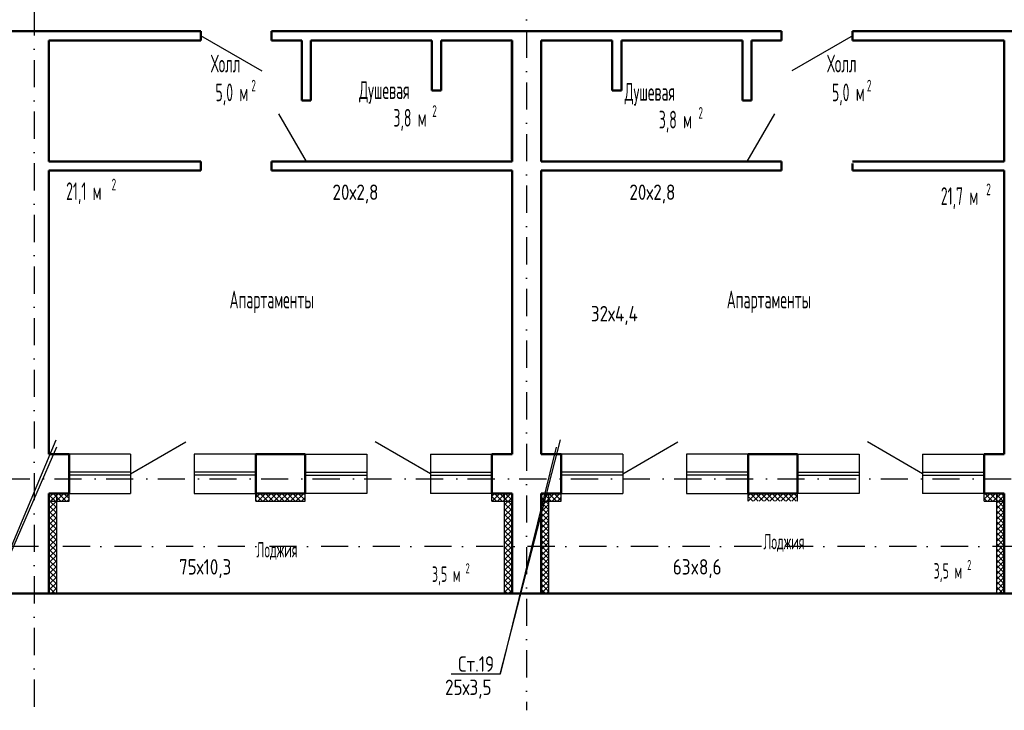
# Model space of a CAD drawing. Extents: x -1560602 to 321118, y -2308202 to -430103.
# Tile 67 of 104: x -1528909 to -1516129, y -2121202 to -2112234. Entities that reach past the tile are written whole.
import ezdxf
from ezdxf.enums import TextEntityAlignment as Align

# ---------------------------------------------------------------- set-up
doc = ezdxf.new("R2010")
doc.units = 0
doc.header["$MEASUREMENT"] = 0
doc.linetypes.add('Dot & Dashed', pattern=[670.277762, 352.777767, -176.388884, 0, -141.111112])
doc.linetypes.add('Штрихпунктирная', pattern=[0.670278, 0.352778, -0.176389, 0, -0.141111])
doc.layers.get('0').update_dxf_attribs({"color": 255, "linetype": 'CONTINUOUS'})
for name, color, linetype in [('Оси', 253, 'Dot & Dashed'), ('отделка', 240, 'CONTINUOUS'), ('Текст', 7, 'CONTINUOUS'), ('Утеплитель', 6, 'CONTINUOUS')]:
    doc.layers.add(name, color=color, linetype=linetype)
doc.layers.add('стены', color=5, linetype='CONTINUOUS', lineweight=50)
doc.styles.get("Standard").update_dxf_attribs({"font": 'spds.shx', "width": 0.7, "height": 250})

msp = doc.modelspace()

# ---------------------------------------------------------------- linework, layer by layer
at = {"color": 0}
for p, q in [((-1529714.8, -2120734.2, 0), (-1528437.8, -2117691.4, 0)), ((-1522675, -2120734.2, 0), (-1521890.7, -2117689.3, 0)), ((-1528430.7, -2117786, 0), (-1529714.8, -2120734.2, 0)), ((-1521946.2, -2117783.2, 0), (-1522675, -2120734.2, 0)), ((-1522675, -2120734.2, 0), (-1523309, -2120734.2, 0))]:
    msp.add_line(p, q, dxfattribs=at)
at = {"layer": 'Оси', "color": 0, "linetype": 'Штрихпунктирная', "lineweight": -3, "ltscale": 1000}
for p, q in [((-1522329.3, -2106344.8), (-1522329.3, -2121201.6)), ((-1528719.3, -2107394.8), (-1528719.3, -2121201.6)), ((-1556614.6, -2118194.8), (-1502159.3, -2118194.8)), ((-1497159.3, -2119074.8), (-1556614.5, -2119074.8))]:
    msp.add_line(p, q, dxfattribs=at)
at = {"layer": 'отделка', "color": 0, "ltscale": 100}
for p, q in [((-1525762.6, -2112904.5), (-1526559.3, -2112444.5)), ((-1518090.7, -2112439.5), (-1518887.4, -2112899.5)), ((-1525549.7, -2113456.9), (-1525189.3, -2114074.5)), ((-1519110.5, -2113456.9), (-1519470.9, -2114074.5)), ((-1527469.3, -2118129.8), (-1526754.8, -2117717.3)), ((-1523579.3, -2118129.8), (-1524293.8, -2117717.3)), ((-1521079.3, -2118129.8), (-1520364.8, -2117717.3)), ((-1517189.3, -2118129.8), (-1517903.8, -2117717.3)), ((-1527469.3, -2117874.8), (-1528269.3, -2117874.8)), ((-1527469.3, -2117874.8), (-1527469.3, -2118384.8)), ((-1526644.3, -2117874.8), (-1526644.3, -2118384.8)), ((-1525844.3, -2117874.8), (-1526644.3, -2117874.8)), ((-1525204.3, -2117874.8), (-1524404.3, -2117874.8)), ((-1524404.3, -2117874.8), (-1524404.3, -2118384.8)), ((-1523579.3, -2117874.8), (-1523579.3, -2118384.8)), ((-1523579.3, -2117874.8), (-1522779.3, -2117874.8)), ((-1521079.3, -2117874.8), (-1521879.3, -2117874.8)), ((-1521079.3, -2117874.8), (-1521079.3, -2118384.8)), ((-1520254.3, -2117874.8), (-1520254.3, -2118384.8)), ((-1519454.3, -2117874.8), (-1520254.3, -2117874.8)), ((-1518814.3, -2117874.8), (-1518014.3, -2117874.8)), ((-1518014.3, -2117874.8), (-1518014.3, -2118384.8)), ((-1517189.3, -2117874.8), (-1517189.3, -2118384.8)), ((-1517189.3, -2117874.8), (-1516389.3, -2117874.8)), ((-1527469.3, -2118109.8), (-1528269.3, -2118109.8)), ((-1527469.3, -2118149.8), (-1528269.3, -2118149.8)), ((-1525844.3, -2118109.8), (-1526644.3, -2118109.8)), ((-1525844.3, -2118149.8), (-1526644.3, -2118149.8)), ((-1525204.3, -2118109.8), (-1524404.3, -2118109.8)), ((-1525204.3, -2118149.8), (-1524404.3, -2118149.8)), ((-1523579.3, -2118109.8), (-1522779.3, -2118109.8)), ((-1523579.3, -2118149.8), (-1522779.3, -2118149.8)), ((-1521079.3, -2118109.8), (-1521879.3, -2118109.8)), ((-1521079.3, -2118149.8), (-1521879.3, -2118149.8)), ((-1519454.3, -2118109.8), (-1520254.3, -2118109.8)), ((-1519454.3, -2118149.8), (-1520254.3, -2118149.8)), ((-1518814.3, -2118109.8), (-1518014.3, -2118109.8)), ((-1518814.3, -2118149.8), (-1518014.3, -2118149.8)), ((-1517189.3, -2118109.8), (-1516389.3, -2118109.8)), ((-1517189.3, -2118149.8), (-1516389.3, -2118149.8)), ((-1528269.3, -2118384.8), (-1527469.3, -2118384.8)), ((-1526644.3, -2118384.8), (-1525844.3, -2118384.8)), ((-1524404.3, -2118384.8), (-1525204.3, -2118384.8)), ((-1522779.3, -2118384.8), (-1523579.3, -2118384.8)), ((-1521879.3, -2118384.8), (-1521079.3, -2118384.8)), ((-1520254.3, -2118384.8), (-1519454.3, -2118384.8)), ((-1518014.3, -2118384.8), (-1518814.3, -2118384.8)), ((-1516389.3, -2118384.8), (-1517189.3, -2118384.8))]:
    msp.add_line(p, q, dxfattribs=at)
at = {"layer": 'стены', "color": 0, "linetype": 'Continuous'}
for p, q in [((-1528529.3, -2112384.5), (-1530879.3, -2112384.5)), ((-1526559.3, -2112384.5), (-1528529.3, -2112384.5)), ((-1522139.3, -2112384.5), (-1525639.3, -2112384.5)), ((-1519019.3, -2112384.5), (-1522139.3, -2112384.5)), ((-1516129.3, -2112384.5), (-1518099.3, -2112384.5)), ((-1513779.3, -2112384.5), (-1516129.3, -2112384.5)), ((-1528529.3, -2114074.5), (-1528529.3, -2112504.5)), ((-1528529.3, -2112504.5), (-1526559.3, -2112504.5)), ((-1525639.3, -2112504.5), (-1525249.3, -2112504.5)), ((-1525249.3, -2112504.5), (-1525249.3, -2113284.5)), ((-1525129.3, -2113284.5), (-1525129.3, -2112504.5)), ((-1525129.3, -2112504.5), (-1523559.3, -2112504.5)), ((-1523559.3, -2112504.5), (-1523559.3, -2113154.5)), ((-1523439.3, -2113154.5), (-1523439.3, -2112504.5)), ((-1523439.3, -2112504.5), (-1522519.3, -2112504.5)), ((-1523416.4, -2112504.5), (-1522542.4, -2112504.5)), ((-1522519.4, -2114051.5), (-1522519.4, -2112527.5)), ((-1522519.3, -2112504.5), (-1522519.3, -2114074.5)), ((-1522139.3, -2114074.5), (-1522139.3, -2112504.5)), ((-1522139.3, -2112504.5), (-1521219.3, -2112504.5)), ((-1522139.3, -2114051.5), (-1522139.3, -2112527.5)), ((-1521242.3, -2112504.5), (-1522116.3, -2112504.5)), ((-1521219.3, -2112504.5), (-1521219.3, -2113154.5)), ((-1521099.3, -2113154.5), (-1521099.3, -2112504.5)), ((-1521099.3, -2112504.5), (-1519529.3, -2112504.5)), ((-1519529.3, -2112504.5), (-1519529.3, -2113284.5)), ((-1519409.3, -2113284.5), (-1519409.3, -2112504.5)), ((-1519409.3, -2112504.5), (-1519019.3, -2112504.5)), ((-1518099.3, -2112504.5), (-1516129.3, -2112504.5)), ((-1516129.3, -2112504.5), (-1516129.3, -2114074.5)), ((-1523559.3, -2113154.5), (-1523439.3, -2113154.5)), ((-1521219.3, -2113154.5), (-1521099.3, -2113154.5)), ((-1526559.3, -2114074.5), (-1528529.3, -2114074.5)), ((-1528529.3, -2117874.8), (-1528529.3, -2114194.5)), ((-1528529.3, -2114194.5), (-1526559.3, -2114194.5)), ((-1526559.3, -2114099.5), (-1526559.3, -2114074.5)), ((-1526559.3, -2114099.5), (-1526559.3, -2114194.5)), ((-1525129.3, -2114074.5), (-1525639.3, -2114074.5)), ((-1525639.3, -2114074.5), (-1525639.3, -2114194.5)), ((-1525639.3, -2114074.5), (-1525639.3, -2114074.5)), ((-1525639.3, -2114194.5), (-1522519.3, -2114194.5)), ((-1522519.3, -2114074.5), (-1525129.3, -2114074.5)), ((-1522519.3, -2114194.5), (-1522519.3, -2117874.8)), ((-1519529.3, -2114074.5), (-1522139.3, -2114074.5)), ((-1522139.3, -2117874.8), (-1522139.3, -2114194.5)), ((-1522139.3, -2114194.5), (-1519019.3, -2114194.5)), ((-1519019.3, -2114074.5), (-1519529.3, -2114074.5)), ((-1519019.3, -2114099.5), (-1519019.3, -2114074.5)), ((-1519019.3, -2114099.5), (-1519019.3, -2114194.5)), ((-1516129.3, -2114074.5), (-1518099.3, -2114074.5)), ((-1518099.3, -2114099.5), (-1518099.3, -2114194.5)), ((-1518099.3, -2114194.5), (-1516129.3, -2114194.5)), ((-1516129.3, -2114194.5), (-1516129.3, -2117874.8)), ((-1528269.3, -2117874.8), (-1528529.3, -2117874.8)), ((-1528269.3, -2118314.8), (-1528269.3, -2117874.8)), ((-1525844.3, -2118314.8), (-1525844.3, -2117874.8)), ((-1525204.3, -2117874.8), (-1525844.3, -2117874.8)), ((-1525204.3, -2118314.8), (-1525204.3, -2117874.8)), ((-1522779.3, -2118314.8), (-1522779.3, -2117874.8)), ((-1522519.3, -2117874.8), (-1522779.3, -2117874.8)), ((-1521879.3, -2117874.8), (-1522139.3, -2117874.8)), ((-1521879.3, -2118314.8), (-1521879.3, -2117874.8)), ((-1519454.3, -2118314.8), (-1519454.3, -2117874.8)), ((-1518814.3, -2117874.8), (-1519454.3, -2117874.8)), ((-1518814.3, -2118314.8), (-1518814.3, -2117874.8)), ((-1516389.3, -2118314.8), (-1516389.3, -2117874.8)), ((-1516129.3, -2117874.8), (-1516389.3, -2117874.8)), ((-1528529.3, -2118384.8), (-1528529.3, -2119684.8)), ((-1528529.3, -2118384.8), (-1528269.3, -2118384.8)), ((-1528269.3, -2118384.8), (-1528269.3, -2118314.8)), ((-1528269.3, -2118384.8), (-1528269.3, -2118314.8)), ((-1525844.3, -2118384.8), (-1525844.3, -2118314.8)), ((-1525844.3, -2118384.8), (-1525844.3, -2118314.8)), ((-1525844.3, -2118384.8), (-1525204.3, -2118384.8)), ((-1525204.3, -2118384.8), (-1525204.3, -2118314.8)), ((-1525204.3, -2118384.8), (-1525204.3, -2118314.8)), ((-1522779.3, -2118384.8), (-1522779.3, -2118314.8)), ((-1522779.3, -2118384.8), (-1522779.3, -2118314.8)), ((-1522779.3, -2118384.8), (-1522519.3, -2118384.8)), ((-1522519.3, -2118384.8), (-1522519.3, -2119684.8)), ((-1522519.3, -2118384.8), (-1522519.3, -2118384.8)), ((-1522139.3, -2118384.8), (-1522139.3, -2119684.8)), ((-1522139.3, -2118384.8), (-1521879.3, -2118384.8)), ((-1522139.3, -2118384.8), (-1522139.3, -2118384.8)), ((-1521879.3, -2118384.8), (-1521879.3, -2118314.8)), ((-1521879.3, -2118384.8), (-1521879.3, -2118314.8)), ((-1519454.3, -2118384.8), (-1519454.3, -2118314.8)), ((-1519454.3, -2118384.8), (-1519454.3, -2118314.8)), ((-1519454.3, -2118384.8), (-1518814.3, -2118384.8)), ((-1518814.3, -2118384.8), (-1518814.3, -2118314.8)), ((-1518814.3, -2118384.8), (-1518814.3, -2118314.8)), ((-1516389.3, -2118384.8), (-1516389.3, -2118314.8)), ((-1516389.3, -2118384.8), (-1516389.3, -2118314.8)), ((-1516389.3, -2118384.8), (-1516129.3, -2118384.8)), ((-1516129.3, -2118384.8), (-1516129.3, -2119684.8)), ((-1516129.3, -2118384.8), (-1516129.3, -2118384.8)), ((-1529009.3, -2119684.8), (-1528429.3, -2119684.8)), ((-1522619.3, -2119684.8), (-1528429.3, -2119684.8)), ((-1522619.3, -2119684.8), (-1522039.3, -2119684.8)), ((-1516229.3, -2119684.8), (-1522039.3, -2119684.8)), ((-1516229.3, -2119684.8), (-1515649.3, -2119684.8))]:
    msp.add_line(p, q, dxfattribs=at)
at = {"layer": 'стены', "color": 0, "ltscale": 100}
for p, q in [((-1526559.3, -2112384.5), (-1526559.3, -2112504.5)), ((-1525639.3, -2112384.5), (-1525639.3, -2112504.5)), ((-1519019.3, -2112384.5), (-1519019.3, -2112504.5)), ((-1518099.3, -2112384.5), (-1518099.3, -2112504.5)), ((-1525249.3, -2113284.5), (-1525129.3, -2113284.5)), ((-1519529.3, -2113284.1), (-1519409.3, -2113284.1)), ((-1525249.3, -2114074.5), (-1525129.3, -2114074.5)), ((-1519529.3, -2114074.1), (-1519409.3, -2114074.1))]:
    msp.add_line(p, q, dxfattribs=at)
at = {"layer": 'Утеплитель', "color": 0, "linetype": 'Continuous'}
for p, q in [((-1528529.3, -2118438.4), (-1528475.7, -2118384.8)), ((-1528529.3, -2118438.4), (-1528475.7, -2118384.8)), ((-1528446.4, -2118484.8), (-1528529.3, -2118401.9)), ((-1528429.3, -2118501.9), (-1528529.3, -2118401.9)), ((-1528529.3, -2118509.1), (-1528429.3, -2118409.1)), ((-1528505, -2118484.8), (-1528405, -2118384.8)), ((-1528375.7, -2118484.8), (-1528475.7, -2118384.8)), ((-1528429.3, -2118431.2), (-1528475.7, -2118384.8)), ((-1528434.3, -2118484.8), (-1528334.3, -2118384.8)), ((-1528429.3, -2119684.8), (-1528429.3, -2118384.8)), ((-1528305, -2118484.8), (-1528405, -2118384.8)), ((-1528363.6, -2118484.8), (-1528269.3, -2118390.5)), ((-1528269.3, -2118449.8), (-1528334.3, -2118384.8)), ((-1528269.3, -2118484.8), (-1528269.3, -2118384.8)), ((-1525844.3, -2118484.8), (-1525844.3, -2118384.8)), ((-1525844.3, -2118440.4), (-1525788.7, -2118384.8)), ((-1525759.4, -2118484.8), (-1525844.3, -2118399.9)), ((-1525818, -2118484.8), (-1525718, -2118384.8)), ((-1525688.7, -2118484.8), (-1525788.7, -2118384.8)), ((-1525747.3, -2118484.8), (-1525647.3, -2118384.8)), ((-1525618, -2118484.8), (-1525718, -2118384.8)), ((-1525676.6, -2118484.8), (-1525576.6, -2118384.8)), ((-1525547.3, -2118484.8), (-1525647.3, -2118384.8)), ((-1525605.9, -2118484.8), (-1525505.9, -2118384.8)), ((-1525476.6, -2118484.8), (-1525576.6, -2118384.8)), ((-1525535.1, -2118484.8), (-1525435.1, -2118384.8)), ((-1525405.9, -2118484.8), (-1525505.9, -2118384.8)), ((-1525464.4, -2118484.8), (-1525364.4, -2118384.8)), ((-1525335.1, -2118484.8), (-1525435.1, -2118384.8)), ((-1525393.7, -2118484.8), (-1525293.7, -2118384.8)), ((-1525264.4, -2118484.8), (-1525364.4, -2118384.8)), ((-1525323, -2118484.8), (-1525223, -2118384.8)), ((-1525204.3, -2118474.2), (-1525293.7, -2118384.8)), ((-1525204.3, -2118403.5), (-1525223, -2118384.8)), ((-1525204.3, -2118484.8), (-1525204.3, -2118384.8)), ((-1522779.3, -2118484.8), (-1522779.3, -2118384.8)), ((-1522779.3, -2118416), (-1522748.1, -2118384.8)), ((-1522777.4, -2118484.8), (-1522677.4, -2118384.8)), ((-1522648.1, -2118484.8), (-1522748.1, -2118384.8)), ((-1522706.7, -2118484.8), (-1522606.7, -2118384.8)), ((-1522577.4, -2118484.8), (-1522677.4, -2118384.8)), ((-1522636, -2118484.8), (-1522536, -2118384.8)), ((-1522619.3, -2118384.8), (-1522619.3, -2119684.8)), ((-1522619.3, -2118397.4), (-1522606.7, -2118384.8)), ((-1522619.3, -2118468.1), (-1522536, -2118384.8)), ((-1522519.3, -2118472.2), (-1522606.7, -2118384.8)), ((-1522519.3, -2118472.2), (-1522606.7, -2118384.8)), ((-1522519.3, -2118401.5), (-1522536, -2118384.8)), ((-1522519.3, -2118401.5), (-1522536, -2118384.8)), ((-1522139.3, -2118412.4), (-1522111.7, -2118384.8)), ((-1522139.3, -2118483.1), (-1522041, -2118384.8)), ((-1522139.3, -2118412.4), (-1522111.7, -2118384.8)), ((-1522139.3, -2118483.1), (-1522041, -2118384.8)), ((-1522011.7, -2118484.8), (-1522111.7, -2118384.8)), ((-1522039.3, -2118457.2), (-1522111.7, -2118384.8)), ((-1522070.3, -2118484.8), (-1521970.3, -2118384.8)), ((-1521941, -2118484.8), (-1522041, -2118384.8)), ((-1522039.3, -2118386.5), (-1522041, -2118384.8)), ((-1522039.3, -2119684.8), (-1522039.3, -2118384.8)), ((-1521999.6, -2118484.8), (-1521899.6, -2118384.8)), ((-1521879.3, -2118475.8), (-1521970.3, -2118384.8)), ((-1521879.3, -2118405.1), (-1521899.6, -2118384.8)), ((-1521879.3, -2118484.8), (-1521879.3, -2118384.8)), ((-1519454.3, -2118484.8), (-1519454.3, -2118384.8)), ((-1519454.3, -2118414.4), (-1519424.7, -2118384.8)), ((-1519454, -2118484.8), (-1519354, -2118384.8)), ((-1519324.7, -2118484.8), (-1519424.7, -2118384.8)), ((-1519383.3, -2118484.8), (-1519283.3, -2118384.8)), ((-1519254, -2118484.8), (-1519354, -2118384.8)), ((-1519312.6, -2118484.8), (-1519212.6, -2118384.8)), ((-1519183.3, -2118484.8), (-1519283.3, -2118384.8)), ((-1519241.9, -2118484.8), (-1519141.9, -2118384.8)), ((-1519112.6, -2118484.8), (-1519212.6, -2118384.8)), ((-1519171.2, -2118484.8), (-1519071.2, -2118384.8)), ((-1519041.9, -2118484.8), (-1519141.9, -2118384.8)), ((-1519100.5, -2118484.8), (-1519000.5, -2118384.8)), ((-1518971.2, -2118484.8), (-1519071.2, -2118384.8)), ((-1519029.8, -2118484.8), (-1518929.8, -2118384.8)), ((-1518900.5, -2118484.8), (-1519000.5, -2118384.8)), ((-1518959.1, -2118484.8), (-1518859.1, -2118384.8)), ((-1518829.8, -2118484.8), (-1518929.8, -2118384.8)), ((-1518888.3, -2118484.8), (-1518814.3, -2118410.8)), ((-1518814.3, -2118429.5), (-1518859.1, -2118384.8)), ((-1518814.3, -2118484.8), (-1518814.3, -2118384.8)), ((-1516389.3, -2118484.8), (-1516389.3, -2118384.8)), ((-1516389.3, -2118389.9), (-1516384.2, -2118384.8)), ((-1516389.3, -2118460.6), (-1516313.5, -2118384.8)), ((-1516284.2, -2118484.8), (-1516384.2, -2118384.8)), ((-1516342.8, -2118484.8), (-1516242.8, -2118384.8)), ((-1516213.5, -2118484.8), (-1516313.5, -2118384.8)), ((-1516272, -2118484.8), (-1516172, -2118384.8)), ((-1516142.8, -2118484.8), (-1516242.8, -2118384.8)), ((-1516229.3, -2118384.8), (-1516229.3, -2119684.8)), ((-1516229.3, -2118442.1), (-1516172, -2118384.8)), ((-1516129.3, -2118498.2), (-1516229.3, -2118398.2)), ((-1516229.3, -2118512.8), (-1516129.3, -2118412.8)), ((-1516201.3, -2118484.8), (-1516129.3, -2118412.8)), ((-1516129.3, -2118427.5), (-1516172, -2118384.8)), ((-1516129.3, -2118427.5), (-1516172, -2118384.8)), ((-1528517.1, -2118484.8), (-1528529.3, -2118472.6)), ((-1528429.3, -2118572.6), (-1528529.3, -2118472.6)), ((-1528529.3, -2118579.8), (-1528429.3, -2118479.8)), ((-1528529.3, -2118484.8), (-1528269.3, -2118484.8)), ((-1528292.9, -2118484.8), (-1528269.3, -2118461.3)), ((-1525830.1, -2118484.8), (-1525844.3, -2118470.6)), ((-1525844.3, -2118484.8), (-1525204.3, -2118484.8)), ((-1525252.3, -2118484.8), (-1525204.3, -2118436.8)), ((-1522718.9, -2118484.8), (-1522779.3, -2118424.3)), ((-1522779.3, -2118484.8), (-1522519.3, -2118484.8)), ((-1522619.3, -2118538.8), (-1522519.3, -2118438.8)), ((-1522519.3, -2118542.9), (-1522619.3, -2118442.9)), ((-1522619.3, -2118609.5), (-1522519.3, -2118509.5)), ((-1522519.3, -2118613.6), (-1522619.3, -2118513.6)), ((-1522565.3, -2118484.8), (-1522519.3, -2118438.8)), ((-1522082.5, -2118484.8), (-1522139.3, -2118427.9)), ((-1522039.3, -2118527.9), (-1522139.3, -2118427.9)), ((-1522139.3, -2118553.8), (-1522039.3, -2118453.8)), ((-1522139.3, -2118484.8), (-1521879.3, -2118484.8)), ((-1522039.3, -2118598.7), (-1522139.3, -2118498.7)), ((-1522139.3, -2118624.5), (-1522039.3, -2118524.5)), ((-1521928.9, -2118484.8), (-1521879.3, -2118435.2)), ((-1519395.5, -2118484.8), (-1519454.3, -2118425.9)), ((-1518817.6, -2118484.8), (-1518814.3, -2118481.5)), ((-1516354.9, -2118484.8), (-1516389.3, -2118450.4)), ((-1516389.3, -2118484.8), (-1516129.3, -2118484.8)), ((-1516129.3, -2118569), (-1516229.3, -2118469)), ((-1516229.3, -2118583.5), (-1516129.3, -2118483.5)), ((-1516129.3, -2118639.7), (-1516229.3, -2118539.7)), ((-1516130.6, -2118484.8), (-1516129.3, -2118483.5)), ((-1528429.3, -2118643.3), (-1528529.3, -2118543.3)), ((-1528529.3, -2118650.5), (-1528429.3, -2118550.5)), ((-1528429.3, -2118714), (-1528529.3, -2118614)), ((-1528529.3, -2118721.3), (-1528429.3, -2118621.3)), ((-1522619.3, -2118680.2), (-1522519.3, -2118580.2)), ((-1522519.3, -2118684.3), (-1522619.3, -2118584.3)), ((-1522619.3, -2118750.9), (-1522519.3, -2118650.9)), ((-1522519.3, -2118755), (-1522619.3, -2118655)), ((-1522039.3, -2118669.4), (-1522139.3, -2118569.4)), ((-1522139.3, -2118695.2), (-1522039.3, -2118595.2)), ((-1522039.3, -2118740.1), (-1522139.3, -2118640.1)), ((-1522139.3, -2118765.9), (-1522039.3, -2118665.9)), ((-1516229.3, -2118654.2), (-1516129.3, -2118554.2)), ((-1516129.3, -2118710.4), (-1516229.3, -2118610.4)), ((-1516229.3, -2118724.9), (-1516129.3, -2118624.9)), ((-1528429.3, -2118784.7), (-1528529.3, -2118684.7)), ((-1528529.3, -2118792), (-1528429.3, -2118692)), ((-1528429.3, -2118855.5), (-1528529.3, -2118755.5)), ((-1528529.3, -2118862.7), (-1528429.3, -2118762.7)), ((-1522619.3, -2118821.7), (-1522519.3, -2118721.7)), ((-1522519.3, -2118825.8), (-1522619.3, -2118725.8)), ((-1522619.3, -2118892.4), (-1522519.3, -2118792.4)), ((-1522039.3, -2118810.8), (-1522139.3, -2118710.8)), ((-1522139.3, -2118836.6), (-1522039.3, -2118736.6)), ((-1522039.3, -2118881.5), (-1522139.3, -2118781.5)), ((-1516129.3, -2118781.1), (-1516229.3, -2118681.1)), ((-1516229.3, -2118795.6), (-1516129.3, -2118695.6)), ((-1516129.3, -2118851.8), (-1516229.3, -2118751.8)), ((-1516229.3, -2118866.3), (-1516129.3, -2118766.3)), ((-1528429.3, -2118926.2), (-1528529.3, -2118826.2)), ((-1528529.3, -2118933.4), (-1528429.3, -2118833.4)), ((-1528429.3, -2118996.9), (-1528529.3, -2118896.9)), ((-1528529.3, -2119004.1), (-1528429.3, -2118904.1)), ((-1522519.3, -2118896.5), (-1522619.3, -2118796.5)), ((-1522619.3, -2118963.1), (-1522519.3, -2118863.1)), ((-1522519.3, -2118967.2), (-1522619.3, -2118867.2)), ((-1522139.3, -2118907.3), (-1522039.3, -2118807.3)), ((-1522039.3, -2118952.2), (-1522139.3, -2118852.2)), ((-1522139.3, -2118978.1), (-1522039.3, -2118878.1)), ((-1522039.3, -2119022.9), (-1522139.3, -2118922.9)), ((-1516129.3, -2118922.5), (-1516229.3, -2118822.5)), ((-1516229.3, -2118937), (-1516129.3, -2118837)), ((-1516129.3, -2118993.2), (-1516229.3, -2118893.2)), ((-1516229.3, -2119007.8), (-1516129.3, -2118907.8)), ((-1528429.3, -2119067.6), (-1528529.3, -2118967.6)), ((-1528529.3, -2119074.8), (-1528429.3, -2118974.8)), ((-1528429.3, -2119138.3), (-1528529.3, -2119038.3)), ((-1528529.3, -2119145.5), (-1528429.3, -2119045.5)), ((-1522619.3, -2119033.8), (-1522519.3, -2118933.8)), ((-1522519.3, -2119037.9), (-1522619.3, -2118937.9)), ((-1522619.3, -2119104.5), (-1522519.3, -2119004.5)), ((-1522519.3, -2119108.6), (-1522619.3, -2119008.6)), ((-1522139.3, -2119048.8), (-1522039.3, -2118948.8)), ((-1522039.3, -2119093.6), (-1522139.3, -2118993.6)), ((-1522139.3, -2119119.5), (-1522039.3, -2119019.5)), ((-1516129.3, -2119063.9), (-1516229.3, -2118963.9)), ((-1516229.3, -2119078.5), (-1516129.3, -2118978.5)), ((-1516129.3, -2119134.6), (-1516229.3, -2119034.6)), ((-1516229.3, -2119149.2), (-1516129.3, -2119049.2)), ((-1528429.3, -2119209), (-1528529.3, -2119109)), ((-1528529.3, -2119216.2), (-1528429.3, -2119116.2)), ((-1522619.3, -2119175.2), (-1522519.3, -2119075.2)), ((-1522519.3, -2119179.3), (-1522619.3, -2119079.3)), ((-1522619.3, -2119245.9), (-1522519.3, -2119145.9)), ((-1522519.3, -2119250), (-1522619.3, -2119150)), ((-1522039.3, -2119164.3), (-1522139.3, -2119064.3)), ((-1522139.3, -2119190.2), (-1522039.3, -2119090.2)), ((-1522039.3, -2119235), (-1522139.3, -2119135)), ((-1522139.3, -2119260.9), (-1522039.3, -2119160.9)), ((-1516129.3, -2119205.4), (-1516229.3, -2119105.4)), ((-1516229.3, -2119219.9), (-1516129.3, -2119119.9)), ((-1516129.3, -2119276.1), (-1516229.3, -2119176.1)), ((-1528429.3, -2119279.7), (-1528529.3, -2119179.7)), ((-1528529.3, -2119286.9), (-1528429.3, -2119186.9)), ((-1528429.3, -2119350.4), (-1528529.3, -2119250.4)), ((-1528529.3, -2119357.6), (-1528429.3, -2119257.6)), ((-1522619.3, -2119316.6), (-1522519.3, -2119216.6)), ((-1522519.3, -2119320.7), (-1522619.3, -2119220.7)), ((-1522619.3, -2119387.3), (-1522519.3, -2119287.3)), ((-1522519.3, -2119391.4), (-1522619.3, -2119291.4)), ((-1522039.3, -2119305.8), (-1522139.3, -2119205.8)), ((-1522139.3, -2119331.6), (-1522039.3, -2119231.6)), ((-1522039.3, -2119376.5), (-1522139.3, -2119276.5)), ((-1522139.3, -2119402.3), (-1522039.3, -2119302.3)), ((-1516229.3, -2119290.6), (-1516129.3, -2119190.6)), ((-1516129.3, -2119346.8), (-1516229.3, -2119246.8)), ((-1516229.3, -2119361.3), (-1516129.3, -2119261.3)), ((-1528429.3, -2119421.1), (-1528529.3, -2119321.1)), ((-1528529.3, -2119428.4), (-1528429.3, -2119328.4)), ((-1528429.3, -2119491.9), (-1528529.3, -2119391.9)), ((-1528529.3, -2119499.1), (-1528429.3, -2119399.1)), ((-1522619.3, -2119458.1), (-1522519.3, -2119358.1)), ((-1522519.3, -2119462.2), (-1522619.3, -2119362.2)), ((-1522619.3, -2119528.8), (-1522519.3, -2119428.8)), ((-1522519.3, -2119532.9), (-1522619.3, -2119432.9)), ((-1522039.3, -2119447.2), (-1522139.3, -2119347.2)), ((-1522139.3, -2119473), (-1522039.3, -2119373)), ((-1522039.3, -2119517.9), (-1522139.3, -2119417.9)), ((-1516129.3, -2119417.5), (-1516229.3, -2119317.5)), ((-1516229.3, -2119432), (-1516129.3, -2119332)), ((-1516129.3, -2119488.2), (-1516229.3, -2119388.2)), ((-1516229.3, -2119502.7), (-1516129.3, -2119402.7)), ((-1528429.3, -2119562.6), (-1528529.3, -2119462.6)), ((-1528529.3, -2119569.8), (-1528429.3, -2119469.8)), ((-1528429.3, -2119633.3), (-1528529.3, -2119533.3)), ((-1528529.3, -2119640.5), (-1528429.3, -2119540.5)), ((-1522619.3, -2119599.5), (-1522519.3, -2119499.5)), ((-1522519.3, -2119603.6), (-1522619.3, -2119503.6)), ((-1522139.3, -2119543.7), (-1522039.3, -2119443.7)), ((-1522039.3, -2119588.6), (-1522139.3, -2119488.6)), ((-1522139.3, -2119614.4), (-1522039.3, -2119514.4)), ((-1522039.3, -2119659.3), (-1522139.3, -2119559.3)), ((-1516129.3, -2119558.9), (-1516229.3, -2119458.9)), ((-1516229.3, -2119573.4), (-1516129.3, -2119473.4)), ((-1516129.3, -2119629.6), (-1516229.3, -2119529.6)), ((-1516229.3, -2119644.1), (-1516129.3, -2119544.1)), ((-1528448.5, -2119684.8), (-1528529.3, -2119604)), ((-1528519.2, -2119684.8), (-1528529.3, -2119674.7)), ((-1528502.9, -2119684.8), (-1528429.3, -2119611.2)), ((-1528432.2, -2119684.8), (-1528429.3, -2119681.9)), ((-1522619.3, -2119670.2), (-1522519.3, -2119570.2)), ((-1522519.3, -2119674.3), (-1522619.3, -2119574.3)), ((-1522579.5, -2119684.8), (-1522619.3, -2119645)), ((-1522563.2, -2119684.8), (-1522519.3, -2119640.9)), ((-1522084.5, -2119684.8), (-1522139.3, -2119630)), ((-1522139, -2119684.8), (-1522039.3, -2119585.2)), ((-1522068.2, -2119684.8), (-1522039.3, -2119655.9)), ((-1516144.8, -2119684.8), (-1516229.3, -2119600.3)), ((-1516215.6, -2119684.8), (-1516229.3, -2119671)), ((-1516199.3, -2119684.8), (-1516129.3, -2119614.9))]:
    msp.add_line(p, q, dxfattribs=at)

# ---------------------------------------------------------------- texts
at = {"color": 0}
for s, p in [('20х2,8', (-1524849.6, -2114574.4)), ('20х2,8', (-1520995.6, -2114574.4)), ('32х4,4', (-1521495.7, -2116151.3)), ('75х10,3', (-1526842.1, -2119439)), ('63x8,6', (-1520432, -2119439)), ('25х3,5', (-1523388.3, -2121002.6))]:
    msp.add_text(s, height=200, dxfattribs=at).set_placement(p)
msp.add_text('Ст.19', height=200, dxfattribs=at).set_placement((-1522984.7, -2120600.5, 0), align=Align.MIDDLE_CENTER)
at = {"layer": 'Текст', "color": 0, "linetype": 'Continuous', "width": 0.7}
for s, height, p in [('Холл', 230, (-1526426.7, -2112919.2)), ('Холл', 230, (-1518428.4, -2112919.2)), ('2', 151.8, (-1525902.3, -2113166.6)), ('Душевая', 230, (-1524503.4, -2113263.5)), ('2', 151.8, (-1517912.8, -2113166.6)), ('5,0 м', 230, (-1526367.7, -2113293.1)), ('Душевая', 230, (-1521058.6, -2113287.1)), ('5,0 м', 230, (-1518366.8, -2113293.1)), ('3,8 м', 230, (-1524058.5, -2113623.3)), ('2', 151.8, (-1523553.6, -2113496.8)), ('3,8 м', 230, (-1520613.7, -2113646.9)), ('2', 151.8, (-1520098.9, -2113520.4)), ('2', 151.8, (-1527716.2, -2114450.5)), ('21,1 м', 230, (-1528307, -2114577)), ('21,7 м', 230, (-1516953.9, -2114639.9)), ('2', 151.8, (-1516363.1, -2114513.4)), ('Апартаменты', 230, (-1526184.9, -2115982.4)), ('Апартаменты', 230, (-1519731.9, -2115982.4)), ('Лоджия', 200, (-1519255.1, -2119111.7)), ('Лоджия', 200, (-1525836, -2119217.1)), ('2', 132, (-1523121.5, -2119424.2)), ('3,5 м', 200, (-1517047.7, -2119491.1)), ('2', 132, (-1516610.2, -2119381.1)), ('3,5 м', 200, (-1523559, -2119534.2))]:
    msp.add_text(s, height=height, dxfattribs=at).set_placement(p)

doc.saveas('drawing.dxf')
